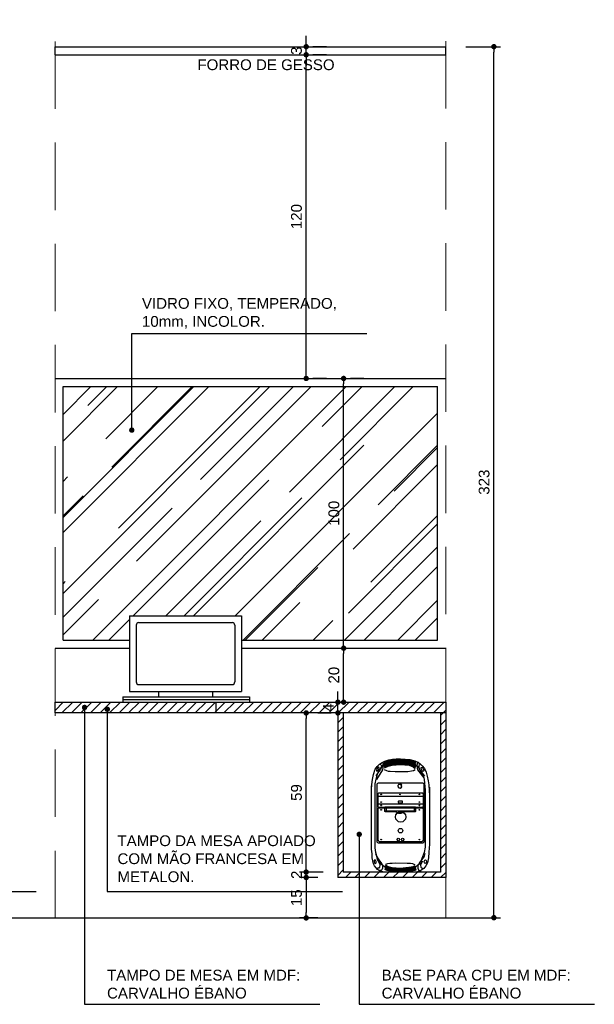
# Model space of a CAD drawing. Header units: metres. Extents: x -44 to 208, y -13 to 238.
# Tile 18 of 154: x 3.65 to 5.78, y 56.31 to 59.96. Entities that reach past the tile are written whole.
import ezdxf

# ---------------------------------------------------------------- set-up
doc = ezdxf.new("R2010")
doc.units = ezdxf.units.M
doc.header["$MEASUREMENT"] = 0
doc.linetypes.add('HIDDEN', pattern=[0.375, 0.25, -0.125])
doc.layers.add('A4Proj', color=1, linetype='HIDDEN', lineweight=9)
doc.layers.add('HAC', color=9, linetype='Continuous', lineweight=20)
for name, color, linetype in [('CTA-GER', 35, 'Continuous'), ('HTC-EST', 253, 'Continuous'), ('LAY-COR', 31, 'Continuous'), ('LAY-MOB', 251, 'Continuous'), ('TXT-ESP', 40, 'Continuous'), ('VIS-V01', 6, 'Continuous'), ('VIS-V04', 30, 'Continuous'), ('VIS-V06', 9, 'Continuous')]:
    doc.layers.add(name, color=color, linetype=linetype)
doc.styles.get("Standard").update_dxf_attribs({"font": 'arial.ttf'})
doc.styles.add('Texto Cota', font='arial.ttf')
doc.dimstyles.new('1-25', dxfattribs={"dimscale": 0.025, "dimtxt": 1.6, "dimasz": 0.8, "dimexe": 1, "dimexo": 3, "dimtad": 1, "dimdec": 0, "dimlfac": 100, "dimrnd": 0.1, "dimzin": 12, "dimdsep": 46, "dimtxsty": 'Standard', "dimblk1": 'DOT', "dimblk2": 'DOT', "dimsah": 1, "dimcen": 2, "dimclrd": 161, "dimclre": 161, "dimclrt": 40, "dimadec": 0, "dimazin": 0, "dimtfac": 1, "dimtdec": 0, "dimtix": 1, "dimtmove": 2, "dimatfit": 3, "dimldrblk": 'DOT', "dimfxl": 1, "dimtolj": 1, "dimtzin": 12, "dimarcsym": 0})
doc.dimstyles.new('ARQ-1-20', dxfattribs={"dimscale": 0, "dimtxt": 0.03, "dimasz": 0.02, "dimexe": 0.04, "dimexo": 0.04, "dimgap": 0.02, "dimtad": 1, "dimdec": 0, "dimlfac": 100, "dimzin": 1, "dimdsep": 46, "dimtxsty": 'Texto Cota', "dimblk1": 'DOT', "dimblk2": 'DOT', "dimsah": 1, "dimcen": 0.05, "dimclrd": 256, "dimclrt": 15, "dimaunit": 1, "dimazin": 0, "dimtfac": 1.8, "dimtdec": 0, "dimtix": 1, "dimtmove": 2, "dimatfit": 1, "dimldrblk": 'DOT', "dimfxl": 1, "dimtolj": 1, "dimtzin": 4, "dimlwd": -1, "dimarcsym": 0})

# ---------------------------------------------------------------- blocks, each defined once
blk = doc.blocks.new('_DOT')
at = {"color": 0, "linetype": 'ByBlock'}
blk.add_line((-0.5, 0), (-1, 0), dxfattribs=at)
at = {"color": 0, "linetype": 'ByBlock', "const_width": 0.5}
blk.add_lwpolyline([(-0.25, 0, 1), (0.25, 0, 1)], format="xyb", close=True, dxfattribs=at)
blk = doc.blocks.new('*D3855')
at = {"layer": 'CTA-GER', "color": 161, "lineweight": -2, "transparency": 16777216}
for p, q in [((4.7513, 56.777), (4.6835, 56.777)), ((4.7085, 56.757), (4.7085, 56.647)), ((4.7513, 56.627), (4.6835, 56.627))]:
    blk.add_line(p, q, dxfattribs=at)
at = {"layer": 'Defpoints', "color": 0, "transparency": 16777216}
for p in [(4.8263, 56.777), (4.7085, 56.627), (4.8263, 56.627)]:
    blk.add_point(p, dxfattribs=at)
at = {"layer": 'CTA-GER', "color": 161, "lineweight": -2, "transparency": 16777216, "xscale": 0.02, "yscale": 0.02, "zscale": 0.02}
for p, rotation in [((4.7085, 56.777), 90), ((4.7085, 56.627), 270)]:
    blk.add_blockref('_DOT', p, dxfattribs=dict(at, rotation=rotation))
at = {"layer": 'CTA-GER', "color": 40, "transparency": 16777216, "insert": (4.6725, 56.702), "char_height": 0.04, "attachment_point": 5, "rotation": 90}
blk.add_mtext('\\A1;15', dxfattribs=at)
blk = doc.blocks.new('*D3856')
at = {"layer": 'CTA-GER', "color": 161, "lineweight": -2, "transparency": 16777216}
for p, q in [((4.7085, 56.817), (4.7085, 56.837)), ((4.7713, 56.797), (4.6835, 56.797)), ((4.7085, 56.777), (4.7085, 56.797)), ((4.7513, 56.777), (4.6835, 56.777)), ((4.7085, 56.757), (4.7085, 56.737))]:
    blk.add_line(p, q, dxfattribs=at)
at = {"layer": 'Defpoints', "color": 0, "transparency": 16777216}
for p in [(4.7085, 56.797), (4.8463, 56.797), (4.8263, 56.777)]:
    blk.add_point(p, dxfattribs=at)
at = {"layer": 'CTA-GER', "color": 161, "lineweight": -2, "transparency": 16777216, "xscale": 0.02, "yscale": 0.02, "zscale": 0.02}
for p, rotation in [((4.7085, 56.797), 270), ((4.7085, 56.777), 90)]:
    blk.add_blockref('_DOT', p, dxfattribs=dict(at, rotation=rotation))
at = {"layer": 'CTA-GER', "color": 40, "transparency": 16777216, "insert": (4.6728, 56.787), "char_height": 0.04, "attachment_point": 5, "rotation": 90}
blk.add_mtext('\\A1;2', dxfattribs=at)
blk = doc.blocks.new('*D3857')
at = {"layer": 'CTA-GER', "color": 161, "lineweight": -2, "transparency": 16777216}
for p, q in [((4.7513, 57.387), (4.6835, 57.387)), ((4.7085, 56.817), (4.7085, 57.367)), ((4.7713, 56.797), (4.6835, 56.797))]:
    blk.add_line(p, q, dxfattribs=at)
at = {"layer": 'Defpoints', "color": 0, "transparency": 16777216}
for p in [(4.7085, 57.387), (4.8263, 57.387), (4.8463, 56.797)]:
    blk.add_point(p, dxfattribs=at)
at = {"layer": 'CTA-GER', "color": 161, "lineweight": -2, "transparency": 16777216, "xscale": 0.02, "yscale": 0.02, "zscale": 0.02}
for p, rotation in [((4.7085, 57.387), 90), ((4.7085, 56.797), 270)]:
    blk.add_blockref('_DOT', p, dxfattribs=dict(at, rotation=rotation))
at = {"layer": 'CTA-GER', "color": 40, "transparency": 16777216, "insert": (4.6725, 57.092), "char_height": 0.04, "attachment_point": 5, "rotation": 90}
blk.add_mtext('\\A1;59', dxfattribs=at)
blk = doc.blocks.new('*D3858')
at = {"layer": 'CTA-GER', "color": 161, "lineweight": -2, "transparency": 16777216}
for p, q in [((4.8263, 57.447), (4.8263, 57.467)), ((4.7513, 57.427), (4.8013, 57.427)), ((4.8263, 57.387), (4.8263, 57.427)), ((4.7513, 57.387), (4.8013, 57.387)), ((4.8263, 57.367), (4.8263, 57.347))]:
    blk.add_line(p, q, dxfattribs=at)
at = {"layer": 'Defpoints', "color": 0, "transparency": 16777216}
for p in [(4.8263, 57.427), (4.8263, 57.427), (4.8263, 57.387)]:
    blk.add_point(p, dxfattribs=at)
at = {"layer": 'CTA-GER', "color": 161, "lineweight": -2, "transparency": 16777216, "xscale": 0.02, "yscale": 0.02, "zscale": 0.02}
for p, rotation in [((4.8263, 57.427), 270), ((4.8263, 57.387), 90)]:
    blk.add_blockref('_DOT', p, dxfattribs=dict(at, rotation=rotation))
at = {"layer": 'CTA-GER', "color": 40, "transparency": 16777216, "insert": (4.7907, 57.407), "char_height": 0.04, "attachment_point": 5, "rotation": 90}
blk.add_mtext('\\A1;4', dxfattribs=at)
blk = doc.blocks.new('*D3859')
at = {"layer": 'CTA-GER', "color": 161, "lineweight": -2, "transparency": 16777216}
for p, q in [((4.7725, 57.627), (4.8225, 57.627)), ((4.8475, 57.447), (4.8475, 57.607)), ((4.7725, 57.427), (4.8225, 57.427))]:
    blk.add_line(p, q, dxfattribs=at)
at = {"layer": 'Defpoints', "color": 0, "transparency": 16777216}
for p in [(4.8475, 57.627), (4.8475, 57.627), (4.8475, 57.427)]:
    blk.add_point(p, dxfattribs=at)
at = {"layer": 'CTA-GER', "color": 161, "lineweight": -2, "transparency": 16777216, "xscale": 0.02, "yscale": 0.02, "zscale": 0.02}
for p, rotation in [((4.8475, 57.627), 90), ((4.8475, 57.427), 270)]:
    blk.add_blockref('_DOT', p, dxfattribs=dict(at, rotation=rotation))
at = {"layer": 'CTA-GER', "color": 40, "transparency": 16777216, "insert": (4.8114, 57.527), "char_height": 0.04, "attachment_point": 5, "rotation": 90}
blk.add_mtext('\\A1;20', dxfattribs=at)
blk = doc.blocks.new('*D3860')
at = {"layer": 'CTA-GER', "color": 161, "lineweight": -2, "transparency": 16777216}
for p, q in [((4.9225, 58.627), (4.8725, 58.627)), ((4.8475, 57.647), (4.8475, 58.607)), ((4.7725, 57.627), (4.8225, 57.627))]:
    blk.add_line(p, q, dxfattribs=at)
at = {"layer": 'Defpoints', "color": 0, "transparency": 16777216}
for p in [(4.8475, 58.627), (4.8475, 58.627), (4.8475, 57.627)]:
    blk.add_point(p, dxfattribs=at)
at = {"layer": 'CTA-GER', "color": 161, "lineweight": -2, "transparency": 16777216, "xscale": 0.02, "yscale": 0.02, "zscale": 0.02}
for p, rotation in [((4.8475, 58.627), 90), ((4.8475, 57.627), 270)]:
    blk.add_blockref('_DOT', p, dxfattribs=dict(at, rotation=rotation))
at = {"layer": 'CTA-GER', "color": 40, "transparency": 16777216, "insert": (4.8114, 58.127), "char_height": 0.04, "attachment_point": 5, "rotation": 90}
blk.add_mtext('\\A1;100', dxfattribs=at)
blk = doc.blocks.new('*D3861')
at = {"layer": 'CTA-GER', "color": 161, "lineweight": -2, "transparency": 16777216}
for p, q in [((4.7835, 59.827), (4.7335, 59.827)), ((4.7085, 58.647), (4.7085, 59.807)), ((4.7835, 58.627), (4.7335, 58.627))]:
    blk.add_line(p, q, dxfattribs=at)
at = {"layer": 'Defpoints', "color": 0, "transparency": 16777216}
for p in [(4.7085, 59.827), (4.7085, 59.827), (4.7085, 58.627)]:
    blk.add_point(p, dxfattribs=at)
at = {"layer": 'CTA-GER', "color": 161, "lineweight": -2, "transparency": 16777216, "xscale": 0.02, "yscale": 0.02, "zscale": 0.02}
for p, rotation in [((4.7085, 59.827), 90), ((4.7085, 58.627), 270)]:
    blk.add_blockref('_DOT', p, dxfattribs=dict(at, rotation=rotation))
at = {"layer": 'CTA-GER', "color": 40, "transparency": 16777216, "insert": (4.6725, 59.227), "char_height": 0.04, "attachment_point": 5, "rotation": 90}
blk.add_mtext('\\A1;120', dxfattribs=at)
blk = doc.blocks.new('*D3862')
at = {"layer": 'CTA-GER', "color": 161, "lineweight": -2, "transparency": 16777216}
for p, q in [((4.7085, 59.877), (4.7085, 59.897)), ((4.7085, 59.827), (4.7085, 59.857)), ((4.7835, 59.857), (4.7335, 59.857)), ((4.7835, 59.827), (4.7335, 59.827)), ((4.7085, 59.807), (4.7085, 59.787))]:
    blk.add_line(p, q, dxfattribs=at)
at = {"layer": 'Defpoints', "color": 0, "transparency": 16777216}
for p in [(4.7085, 59.857), (4.7085, 59.857), (4.7085, 59.827)]:
    blk.add_point(p, dxfattribs=at)
at = {"layer": 'CTA-GER', "color": 161, "lineweight": -2, "transparency": 16777216, "xscale": 0.02, "yscale": 0.02, "zscale": 0.02}
for p, rotation in [((4.7085, 59.857), 270), ((4.7085, 59.827), 90)]:
    blk.add_blockref('_DOT', p, dxfattribs=dict(at, rotation=rotation))
at = {"layer": 'CTA-GER', "color": 40, "transparency": 16777216, "insert": (4.6725, 59.842), "char_height": 0.04, "attachment_point": 5, "rotation": 90}
blk.add_mtext('\\A1;3', dxfattribs=at)
blk = doc.blocks.new('*D3882')
at = {"layer": 'CTA-GER', "color": 161, "lineweight": -2, "transparency": 16777216}
for p, q in [((5.3013, 59.857), (5.43, 59.857)), ((5.405, 56.648), (5.405, 59.837)), ((5.3013, 56.628), (5.43, 56.628))]:
    blk.add_line(p, q, dxfattribs=at)
at = {"layer": 'Defpoints', "color": 0, "transparency": 16777216}
for p in [(5.2263, 59.857), (5.405, 59.857), (5.2263, 56.628)]:
    blk.add_point(p, dxfattribs=at)
at = {"layer": 'CTA-GER', "color": 161, "lineweight": -2, "transparency": 16777216, "xscale": 0.02, "yscale": 0.02, "zscale": 0.02}
for p, rotation in [((5.405, 59.857), 90), ((5.405, 56.628), 270)]:
    blk.add_blockref('_DOT', p, dxfattribs=dict(at, rotation=rotation))
at = {"layer": 'CTA-GER', "color": 40, "transparency": 16777216, "insert": (5.3689, 58.2425), "char_height": 0.04, "attachment_point": 5, "rotation": 90}
blk.add_mtext('\\A1;323', dxfattribs=at)

msp = doc.modelspace()

# ---------------------------------------------------------------- hatches: boundary and pattern name
at = {"layer": 'HAC'}
h = msp.add_hatch(dxfattribs=at)
h.set_pattern_fill('AR-RROOF', color=256, scale=0.2, angle=45)
h.paths.add_polyline_path([(2.4771, 58.597), (1.3579, 58.597), (1.3579, 57.657), (1.4522, 57.657), (1.4522, 57.687, -0.414214), (1.4822, 57.717), (1.8068, 57.717), (1.6704, 57.7522), (1.6704, 57.7625), (1.8469, 57.717), (1.9722, 57.717, -0.414214), (2.0022, 57.687), (2.0022, 57.657), (2.4771, 57.657)])
h.paths.add_polyline_path([(5.1963, 58.597), (3.8063, 58.597), (3.8063, 57.657), (4.0526, 57.657), (4.0526, 57.747), (4.4686, 57.747), (4.4686, 57.657), (5.1963, 57.657)])
h.paths.add_polyline_path([(2.2399, 58.068), (2.2399, 58.1813), (2.1575, 58.1813), (2.1575, 58.068)], flags=24)
h.paths.add_polyline_path([(4.714, 58.0687), (4.714, 58.182), (4.6316, 58.182), (4.6316, 58.0687)], flags=24)
h = msp.add_hatch(dxfattribs=at)
h.set_pattern_fill('ANSI31', color=35, scale=0.2, style=0)
h.set_pattern_definition([(45, (-20.237489, -12.19023), (-0.0176776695, 0.0176776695), [])])
h.paths.add_polyline_path([(4.3736, 57.427), (3.7763, 57.427), (3.7763, 57.387), (4.3736, 57.387)])
h.paths.add_polyline_path([(5.2263, 57.427), (4.4981, 57.427), (4.3736, 57.427), (4.3736, 57.387), (5.2263, 57.387)])
h.paths.add_polyline_path([(4.8463, 57.387), (4.8263, 57.387), (4.8263, 56.777), (5.2263, 56.777), (5.2263, 57.387), (5.2063, 57.387), (5.2063, 56.797), (4.8463, 56.797)])

# ---------------------------------------------------------------- linework, layer by layer
at = {"layer": 'A4Proj'}
for p, q in [((3.7763, 56.6263), (3.7763, 59.957)), ((5.2263, 56.628), (5.2263, 59.957))]:
    msp.add_line(p, q, dxfattribs=at)
at = {"layer": 'HTC-EST'}
for p, q in [((3.8063, 57.657), (3.8063, 58.597)), ((5.1963, 57.657), (5.1963, 58.597)), ((4.0281, 57.427, 0.045), (4.4981, 57.427, 0.045)), ((5.2263, 57.387), (5.2263, 57.087)), ((5.117, 56.797), (4.9989, 56.797)), ((5.1216, 56.7982), (5.117, 56.797))]:
    msp.add_line(p, q, dxfattribs=at)
at = {"layer": 'LAY-COR'}
for p, q in [((3.7763, 59.857), (5.2263, 59.857)), ((3.7763, 59.8263), (3.7763, 59.857)), ((3.7763, 59.827), (5.2263, 59.827)), ((5.2263, 59.827), (5.2263, 59.857))]:
    msp.add_line(p, q, dxfattribs=at)
at = {"layer": 'LAY-MOB'}
for p, q in [((4.0526, 57.747), (4.0526, 57.467)), ((4.0526, 57.747), (4.4686, 57.747)), ((4.4686, 57.747), (4.4686, 57.467)), ((4.0776, 57.712), (4.0776, 57.5021)), ((4.0876, 57.722), (4.4336, 57.722)), ((4.4436, 57.712), (4.4436, 57.5021)), ((4.0876, 57.4921), (4.4336, 57.4921)), ((4.0526, 57.467), (4.4686, 57.467)), ((4.1606, 57.467), (4.1606, 57.447, 0.045)), ((4.3606, 57.467), (4.3606, 57.447, 0.045)), ((4.0281, 57.447, 0.045), (4.0281, 57.427, 0.045)), ((4.0281, 57.447, 0.045), (4.4981, 57.447, 0.045)), ((4.0281, 57.437, 0.045), (4.4981, 57.437, 0.045)), ((4.4981, 57.447, 0.045), (4.4981, 57.427, 0.045)), ((4.9806, 57.1966), (4.9904, 57.2039)), ((4.9904, 57.2039), (5.0008, 57.2086)), ((5.0008, 57.2086), (5.0147, 57.2131)), ((5.0147, 57.2131), (5.0289, 57.2159)), ((5.0289, 57.2159), (5.0422, 57.2168)), ((5.0422, 57.2168), (5.0586, 57.2172)), ((5.0586, 57.2172), (5.0757, 57.2162)), ((5.0757, 57.2162), (5.0937, 57.2143)), ((5.0937, 57.2143), (5.1117, 57.2093)), ((5.1117, 57.2093), (5.1247, 57.203)), ((5.1247, 57.203), (5.1326, 57.1973)), ((4.9584, 57.1594), (4.9644, 57.178)), ((4.9644, 57.178), (4.9717, 57.1884)), ((4.9717, 57.1884), (4.9806, 57.1966)), ((5.1326, 57.1973), (5.1392, 57.1906)), ((5.1392, 57.1906), (5.1477, 57.1805)), ((5.1477, 57.1805), (5.1541, 57.1679)), ((5.1541, 57.1679), (5.1579, 57.1527)), ((4.9525, 57.1221), (4.9548, 57.1409)), ((4.9548, 57.1409), (4.9569, 57.1528)), ((4.9569, 57.1528), (4.9584, 57.1594)), ((5.1579, 57.1527), (5.161, 57.1357)), ((5.161, 57.1357), (5.1632, 57.1202)), ((4.9504, 56.8972), (4.9504, 57.1168)), ((4.9504, 57.0846), (4.9509, 57.1035)), ((4.9509, 57.1035), (4.9525, 57.1221)), ((5.1632, 57.1202), (5.1658, 57.0798)), ((5.1658, 57.112), (5.1658, 56.9005)), ((4.9513, 56.8823), (4.9504, 56.8972)), ((4.9527, 56.8651), (4.9513, 56.8823)), ((5.1641, 56.8703), (5.1618, 56.8502)), ((5.1658, 56.9005), (5.1641, 56.8703)), ((4.9536, 56.8499), (4.9527, 56.8651)), ((4.9559, 56.8387), (4.9536, 56.8499)), ((4.9584, 56.828), (4.9559, 56.8387)), ((5.1618, 56.8502), (5.1581, 56.8312)), ((4.9625, 56.8206), (4.9584, 56.828)), ((4.9679, 56.8125), (4.9625, 56.8206)), ((4.9734, 56.8071), (4.9679, 56.8125)), ((4.9808, 56.8011), (4.9734, 56.8071)), ((4.9883, 56.7993), (4.9808, 56.8011)), ((4.9989, 56.797), (4.9883, 56.7993)), ((5.1345, 56.8028), (5.1216, 56.7982)), ((5.1452, 56.8106), (5.1345, 56.8028)), ((5.1526, 56.8203), (5.1452, 56.8106)), ((5.1581, 56.8312), (5.1526, 56.8203))]:
    msp.add_line(p, q, dxfattribs=at)
for points in [[(4.9892, 57.1889), (4.9958, 57.1964), (5.0021, 57.203), (5.009, 57.206), (5.0189, 57.2102), (5.0291, 57.2118), (5.0392, 57.2124), (5.0498, 57.2126), (5.0609, 57.2126), (5.0742, 57.2122), (5.0902, 57.2111), (5.1031, 57.2052), (5.1125, 57.1973), (5.1204, 57.1894), (5.1261, 57.1825), (5.1306, 57.1746), (5.1351, 57.1676), (5.1385, 57.1615), (5.1432, 57.1514), (5.1464, 57.1399), (5.1504, 57.1004), (5.1504, 56.8897), (5.1466, 56.8702), (5.1382, 56.8469), (5.1321, 56.8331), (5.1275, 56.8267), (5.1218, 56.8211), (5.1157, 56.8165), (5.1101, 56.8137), (5.1029, 56.8106), (5.0878, 56.807), (5.0614, 56.8055), (5.0384, 56.807), (5.0164, 56.8103), (4.9988, 56.817), (4.9918, 56.8221), (4.9844, 56.8277), (4.9788, 56.8344), (4.9734, 56.8433), (4.9701, 56.8556), (4.967, 56.8702), (4.9639, 56.8864), (4.9639, 57.1054), (4.9644, 57.1237), (4.9682, 57.1416), (4.9736, 57.1598), (4.9781, 57.1709), (4.9817, 57.1765)], [(5.059, 57.1267), (5.0583, 57.1265), (5.0577, 57.1262), (5.0571, 57.1256), (5.0566, 57.1249), (5.0562, 57.1242), (5.0561, 57.1235), (5.0559, 57.1229), (5.0559, 57.1224), (5.0566, 57.1223), (5.0574, 57.1225), (5.058, 57.123), (5.0588, 57.1237), (5.0593, 57.1245), (5.0595, 57.1252), (5.0597, 57.1261), (5.0598, 57.1267)], [(5.0542, 57.1223), (5.0537, 57.1224), (5.0528, 57.1223), (5.052, 57.122), (5.0512, 57.1215), (5.0506, 57.121), (5.0498, 57.12), (5.0493, 57.1192), (5.0491, 57.1183), (5.0489, 57.117), (5.0489, 57.116), (5.0491, 57.1152), (5.0494, 57.1141), (5.0498, 57.113), (5.0503, 57.1121), (5.0509, 57.111), (5.0517, 57.1099), (5.0524, 57.1091), (5.0531, 57.1088), (5.0538, 57.1087), (5.0547, 57.109), (5.0553, 57.1093), (5.0559, 57.1095), (5.0566, 57.1096), (5.0572, 57.1095), (5.0578, 57.1092), (5.0585, 57.1087), (5.0591, 57.1085), (5.0601, 57.1086), (5.0606, 57.109), (5.0613, 57.1097), (5.0621, 57.1106), (5.0626, 57.1117), (5.0632, 57.1128), (5.0635, 57.1135), (5.063, 57.1139), (5.0624, 57.1145), (5.0618, 57.1152), (5.0614, 57.1159), (5.0613, 57.117), (5.0613, 57.1179), (5.0616, 57.1186), (5.0622, 57.1194), (5.0629, 57.1199), (5.0631, 57.1202), (5.0628, 57.1208), (5.062, 57.1215), (5.0613, 57.1221), (5.0605, 57.1224), (5.0598, 57.1224), (5.0589, 57.1222), (5.0582, 57.122), (5.0577, 57.1217), (5.0571, 57.1214), (5.0564, 57.1214), (5.0558, 57.1215), (5.0555, 57.1217), (5.055, 57.122)]]:
    msp.add_lwpolyline(points, close=True, dxfattribs=at)
for points in [[(4.9899, 57.203), (4.994, 57.1992), (4.994, 57.192), (4.9913, 57.1767), (4.9692, 57.1407)], [(4.9973, 57.2033), (5.0059, 57.2081), (5.0249, 57.2139), (5.0575, 57.2162), (5.0962, 57.2117), (5.1157, 57.204)], [(4.9974, 57.201), (5.0064, 57.206), (5.0254, 57.2106), (5.0574, 57.2129), (5.0952, 57.2096), (5.1139, 57.2019), (5.1158, 57.2004)], [(4.9978, 57.1936), (5.0089, 57.1997), (5.0265, 57.2039), (5.0574, 57.2062), (5.0936, 57.203), (5.1105, 57.1961), (5.1153, 57.1923)], [(4.9979, 57.1975), (5.0076, 57.2028), (5.0259, 57.2073), (5.0574, 57.2095), (5.0944, 57.2063), (5.1122, 57.199), (5.1152, 57.1967)], [(4.9981, 57.19), (5.0101, 57.1965), (5.027, 57.2006), (5.0574, 57.2028), (5.0928, 57.1997), (5.1088, 57.1931), (5.1153, 57.1881)], [(4.9992, 57.1867), (5.0113, 57.1934), (5.0275, 57.1973), (5.0573, 57.1994), (5.092, 57.1964), (5.1071, 57.1902), (5.1143, 57.1846)], [(5.1247, 57.203), (5.1201, 57.2011), (5.119, 57.1903), (5.121, 57.1757), (5.1449, 57.1464)], [(4.9824, 57.1966), (4.9875, 57.1925), (4.9875, 57.186), (4.9841, 57.1775), (4.977, 57.1687), (4.9664, 57.1534)], [(4.9983, 57.1771), (5.007, 57.1734), (5.0129, 57.1714), (5.0201, 57.1707), (5.0389, 57.1703), (5.0658, 57.1703), (5.0857, 57.1705), (5.0989, 57.172), (5.1061, 57.174), (5.1125, 57.1771)], [(4.9996, 57.1831), (5.0125, 57.1902), (5.028, 57.194), (5.0573, 57.1961), (5.0912, 57.1932), (5.1054, 57.1873), (5.113, 57.1815)], [(5.1312, 57.1958), (5.1261, 57.1917), (5.1261, 57.1852), (5.1295, 57.1767), (5.1367, 57.1679), (5.1472, 57.1526)], [(5.0043, 57.0245), (5.002, 57.0224)], [(5.0023, 57.0377), (5.0046, 57.035)], [(5.1129, 57.0377), (5.1104, 57.035)], [(5.1104, 57.0248), (5.1127, 57.0222)], [(4.9661, 56.8658), (4.9688, 56.8557), (4.9728, 56.8497), (4.9784, 56.8424), (4.9846, 56.8344), (4.9891, 56.8282), (4.9922, 56.8204), (4.9922, 56.811), (4.9895, 56.8052), (4.9862, 56.803), (4.9804, 56.803)], [(4.9752, 56.8377), (4.9804, 56.8293), (4.9817, 56.823), (4.981, 56.8159), (4.9779, 56.8121), (4.9735, 56.8119)], [(5.1489, 56.8658), (5.1462, 56.8557), (5.1422, 56.8497), (5.1366, 56.8424), (5.1304, 56.8344), (5.1259, 56.8282), (5.1228, 56.8204), (5.1228, 56.811), (5.1255, 56.8052), (5.1288, 56.803), (5.1346, 56.803)], [(5.1397, 56.8377), (5.1346, 56.8293), (5.1333, 56.823), (5.1339, 56.8159), (5.1371, 56.8121), (5.1415, 56.8119)], [(4.999, 56.8079), (5.0072, 56.8043), (5.0255, 56.8004), (5.0577, 56.7987), (5.0903, 56.8006), (5.1123, 56.8043), (5.1175, 56.8072)], [(5.0002, 56.8109), (5.0077, 56.8072), (5.0259, 56.8027), (5.0574, 56.8008), (5.09, 56.8025), (5.1112, 56.8069), (5.1161, 56.81)], [(5.0004, 56.8142), (5.0081, 56.8097), (5.0265, 56.8045), (5.0574, 56.8023), (5.0898, 56.8043), (5.1105, 56.8096), (5.1153, 56.8123)], [(5.001, 56.8208), (5.0113, 56.8151), (5.0275, 56.8111), (5.0574, 56.8081), (5.0898, 56.8111), (5.1071, 56.8154), (5.1143, 56.8187)], [(5.0013, 56.8172), (5.0101, 56.8119), (5.027, 56.8078), (5.0572, 56.8048), (5.0898, 56.8074), (5.1088, 56.8125), (5.1153, 56.8161)], [(5.0014, 56.8244), (5.0125, 56.8182), (5.028, 56.8145), (5.0577, 56.8114), (5.09, 56.8147), (5.1054, 56.8183), (5.113, 56.8218)], [(5.0043, 56.827), (5.012, 56.8292), (5.0184, 56.8301), (5.0275, 56.8307), (5.0402, 56.8309), (5.0831, 56.8307), (5.095, 56.8301), (5.1025, 56.8285), (5.108, 56.827), (5.1119, 56.8254)]]:
    msp.add_lwpolyline(points, dxfattribs=at)
for points in [[(4.9778, 57.1272, 0.414214), (4.9705, 57.1199), (4.9705, 56.9123, 0.414214), (4.9778, 56.905), (5.1392, 56.905, 0.414214), (5.1465, 56.9123), (5.1465, 57.1199, 0.414214), (5.1392, 57.1272)], [(4.9779, 57.0897, 0.414214), (4.9747, 57.0865), (4.9747, 57.0529, 0.414214), (4.9779, 57.0497), (5.1402, 57.0497, 0.414214), (5.1434, 57.0529), (5.1434, 57.0865, 0.414214), (5.1402, 57.0897)], [(4.9779, 57.0777, 0.414214), (4.9747, 57.0745), (4.9747, 57.0409, 0.414214), (4.9779, 57.0377), (5.1402, 57.0377, 0.414214), (5.1434, 57.0409), (5.1434, 57.0745, 0.414214), (5.1402, 57.0777)], [(5.0522, 57.0603, 0.414214), (5.05, 57.0581), (5.05, 57.0563, 0.414214), (5.0522, 57.0542), (5.0642, 57.0542, 0.414214), (5.0664, 57.0563), (5.0664, 57.0581, 0.414214), (5.0642, 57.0603)], [(4.9779, 57.034, 0.414214), (4.9747, 57.0308), (4.9747, 56.9175, 0.414214), (4.982, 56.9102), (5.1361, 56.9102, 0.414214), (5.1434, 56.9175), (5.1434, 57.0308, 0.414214), (5.1402, 57.034)], [(5.0071, 57.0351, 0.414214), (5.0049, 57.0329), (5.0049, 57.0269, 0.414214), (5.0071, 57.0247), (5.1079, 57.0247, 0.414214), (5.1101, 57.0269), (5.1101, 57.0329, 0.414214), (5.1079, 57.0351)]]:
    msp.add_lwpolyline(points, format="xyb", close=True, dxfattribs=at)
for points in [[(5.043, 57.0205), (5.0029, 57.0205, -0.414214), (5.0007, 57.0227), (5.0007, 57.0371, -0.414214), (5.0029, 57.0393), (5.1121, 57.0393, -0.414214), (5.1143, 57.0371), (5.1143, 57.0227, -0.414214), (5.1121, 57.0205), (5.0694, 57.0205)], [(5.0396, 57.0247, 0.564666), (5.0728, 57.0247)]]:
    msp.add_lwpolyline(points, format="xyb", dxfattribs=at)
for centre, radius in [((4.9867, 57.085), 0.00104), ((4.9867, 57.0564), 0.00104), ((5.0565, 57.085), 0.00104), ((5.1288, 57.085), 0.00104), ((5.1288, 57.0564), 0.00104), ((4.9867, 57.045), 0.00104), ((4.9867, 57.0377), 0.00104), ((4.9867, 57.0278), 0.00104), ((5.0591, 57.0013), 0.0192), ((5.1288, 57.045), 0.00104), ((5.1288, 57.0377), 0.00104), ((5.1288, 57.0278), 0.00104), ((5.0585, 56.9508), 0.00832), ((4.9867, 56.9175), 0.00104), ((5.0502, 56.918), 0.00469), ((5.0663, 56.918), 0.00469), ((5.1288, 56.9175), 0.00104)]:
    msp.add_circle(centre, radius, dxfattribs=at)
for centre, start, end in [((4.0876, 57.712), 90, 180), ((4.4336, 57.712), 360, 90), ((4.0876, 57.5021), 180, 270), ((4.4336, 57.5021), 270, 0)]:
    msp.add_arc(centre, 0.01, start, end, dxfattribs=at)
at = {"layer": 'LAY-MOB', "extrusion": (0, 0, -1)}
for centre, major_axis, ratio in [((4.9741, 57.1787), (0.00399, 0.00727), 0.415432), ((4.9643, 56.836), (0.00121, -0.00684), 0.557)]:
    msp.add_ellipse(centre, major_axis=major_axis, ratio=ratio, dxfattribs=at)
at = {"layer": 'LAY-MOB'}
for centre, major_axis, ratio in [((5.1396, 57.1779), (-0.00399, 0.00727), 0.415432), ((5.0925, 57.0226), (-0.0022, 0), 0.565836), ((5.1506, 56.836), (-0.00121, -0.00684), 0.557)]:
    msp.add_ellipse(centre, major_axis=major_axis, ratio=ratio, dxfattribs=at)
at = {"layer": 'VIS-V01'}
msp.add_line((0.2479, 56.627), (5.3221, 56.627), dxfattribs=at)
at = {"layer": 'VIS-V04'}
for p, q in [((4.3736, 57.427), (4.3736, 57.387)), ((4.8263, 57.387), (4.8263, 56.777)), ((4.8463, 57.387), (4.8463, 56.797)), ((5.2063, 57.387), (5.2063, 56.797)), ((5.2263, 57.387), (5.2263, 56.777)), ((5.2063, 56.797), (4.8463, 56.797)), ((5.2263, 56.777), (4.8263, 56.777))]:
    msp.add_line(p, q, dxfattribs=at)
msp.add_lwpolyline([(3.7763, 57.427), (5.2263, 57.427), (5.2263, 57.387), (3.7763, 57.387)], close=True, dxfattribs=at)
at = {"layer": 'VIS-V06'}
for p, q in [((3.7763, 58.627), (5.2263, 58.627)), ((3.8063, 58.597), (5.1963, 58.597)), ((3.8063, 57.657), (4.0526, 57.657)), ((4.4686, 57.657), (5.1963, 57.657)), ((3.7763, 57.627), (4.0526, 57.627)), ((4.4686, 57.627), (5.2263, 57.627))]:
    msp.add_line(p, q, dxfattribs=at)

# ---------------------------------------------------------------- texts
at = {"layer": 'TXT-ESP', "color": 40, "char_height": 0.04, "width": 0.858331, "style": 'Texto Cota'}
for s, insert, attachment_point in [('{\\C256;FORRO DE GESSO}', (4.814, 59.7898), 6), ('{\\C256;VIDRO FIXO, TEMPERADO, 10mm, INCOLOR.}', (4.099, 58.8682), 4), ('{\\C256;TAMPO DA MESA APOIADO COM MÃO FRANCESA EM METALON.}', (2.8712, 56.8463), 4), ('{\\C256;TAMPO DA MESA APOIADO COM MÃO FRANCESA EM METALON.}', (4.0081, 56.8463), 4), ('{\\C256;TAMPO DE MESA EM MDF: CARVALHO ÉBANO}', (3.9694, 56.3814), 4), ('{\\C256;BASE PARA CPU EM MDF: CARVALHO ÉBANO}', (4.9885, 56.3814), 4)]:
    msp.add_mtext(s, dxfattribs=dict(at, insert=insert, attachment_point=attachment_point))

# ---------------------------------------------------------------- dimensions: what is measured, and where the dimension line sits
at = {"layer": 'CTA-GER'}
for base, p1, p2, picture, middle in [((4.7085, 59.857), (4.7085, 59.827), (4.7085, 59.857), '*D3862', (4.6725, 59.842)), ((5.405, 59.857), (5.2263, 56.628), (5.2263, 59.857), '*D3882', (5.3689, 58.2425)), ((4.7085, 59.827), (4.7085, 58.627), (4.7085, 59.827), '*D3861', (4.6725, 59.227)), ((4.8475, 58.627), (4.8475, 57.627), (4.8475, 58.627), '*D3860', (4.8114, 58.127)), ((4.8475, 57.627), (4.8475, 57.427), (4.8475, 57.627), '*D3859', (4.8114, 57.527)), ((4.8263, 57.427), (4.8263, 57.387), (4.8263, 57.427), '*D3858', (4.7907, 57.407)), ((4.7085, 57.387), (4.8463, 56.797), (4.8263, 57.387), '*D3857', (4.6725, 57.092)), ((4.7085, 56.797), (4.8263, 56.777), (4.8463, 56.797), '*D3856', (4.6728, 56.787)), ((4.7085, 56.627), (4.8263, 56.777), (4.8263, 56.627), '*D3855', (4.6725, 56.702))]:
    dim = msp.add_linear_dim(base=base, p1=p1, p2=p2, angle=90, dimstyle='1-25', dxfattribs=at)
    dim.commit()
    dim.dimension.update_dxf_attribs({"geometry": picture, "text_midpoint": middle})

# ---------------------------------------------------------------- leaders
for points in [[(4.0613, 58.4355), (4.0612, 58.7937), (4.9339, 58.7937)], [(3.886, 57.4074), (3.886, 56.3069), (4.7586, 56.3069)], [(2.8335, 57.4007), (2.8335, 56.7245), (3.7061, 56.7245)], [(3.9704, 57.4007), (3.9703, 56.7245), (4.843, 56.7245)], [(4.9052, 56.937), (4.9051, 56.3069), (5.7778, 56.3069)]]:
    msp.add_leader(points, dimstyle='ARQ-1-20', override={"dimscale": 1}, dxfattribs=at)

doc.saveas('drawing.dxf')
